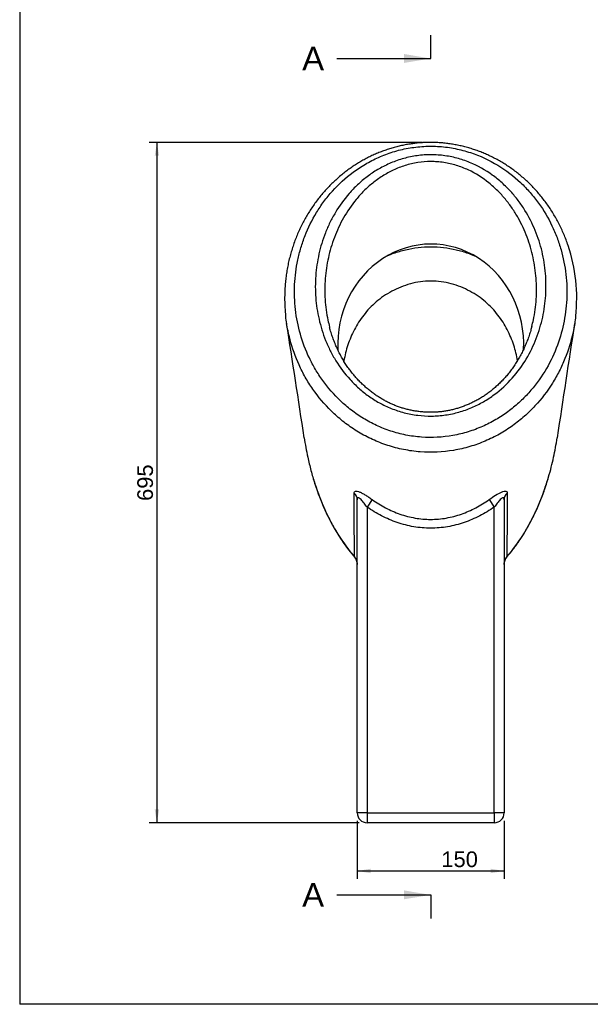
# Model space of a CAD drawing. Header units: millimetres. Extents: x 11 to 285, y 7 to 203.
# Tile 1 of 4: x 11 to 84, y 7 to 133. Entities that reach past the tile are written whole.
import ezdxf
from ezdxf.enums import TextEntityAlignment as Align
from ezdxf.lldxf.tags import DXFTag

# ---------------------------------------------------------------- set-up
doc = ezdxf.new("R2010")
doc.units = ezdxf.units.MM
for name, color, linetype in [('1', 7, 'Continuous'), ('Default', 7, 'Continuous'), ('DV1_Predefinito', 7, 'Continuous'), ('ORINATOIO_FIRE_C', 7, 'Continuous')]:
    doc.layers.add(name, color=color, linetype=linetype)
doc.styles.add('SEACAD_Arial', font='ARIAL.TTF')
tags = doc.linetypes.add('CENTER2', pattern=[28.575, 19.05, -3.175, 3.175, -3.175]).pattern_tags.tags
tags[10:11] = [DXFTag(74, 4), DXFTag(75, 0), DXFTag(340, '0'), DXFTag(46, 0.0), DXFTag(50, 0.0), DXFTag(44, 0.0), DXFTag(45, 0.0)]
tags[8:9] = [DXFTag(74, 4), DXFTag(75, 0), DXFTag(340, '0'), DXFTag(46, 0.0), DXFTag(50, 0.0), DXFTag(44, 0.0), DXFTag(45, 0.0)]
tags[6:7] = [DXFTag(74, 4), DXFTag(75, 0), DXFTag(340, '0'), DXFTag(46, 0.0), DXFTag(50, 0.0), DXFTag(44, 0.0), DXFTag(45, 0.0)]
tags[4:5] = [DXFTag(74, 4), DXFTag(75, 0), DXFTag(340, '0'), DXFTag(46, 0.0), DXFTag(50, 0.0), DXFTag(44, 0.0), DXFTag(45, 0.0)]
doc.dimstyles.new('ISO_PALLINATURA', dxfattribs={"dimtxt": 2, "dimasz": 1.7, "dimexe": 1, "dimexo": 1, "dimgap": 1, "dimtad": 1, "dimlfac": 8, "dimtxsty": 'SEACAD_Arial', "dimblk1": '_SE_FILLED', "dimblk2": '_SE_FILLED', "dimsah": 1, "dimcen": 1, "dimadec": 0, "dimazin": 0, "dimtfac": 1, "dimtmove": 0, "dimatfit": 3, "dimfxl": 1, "dimtolj": 1, "dimarcsym": 0})

# ---------------------------------------------------------------- blocks, each defined once
blk = doc.blocks.new('SE')
at = {"layer": 'DV1_Predefinito', "color": 7, "linetype": 'Continuous'}
blk.add_line((63.36, 117.38), (63.29, 117.38), dxfattribs=at)
at = {"layer": 'ORINATOIO_FIRE_C', "color": 7, "linetype": 'Continuous'}
for p, q in [((53.95, 31.73), (53.95, 71.73)), ((55.87, 71.76), (55.2, 70.81)), ((70.79, 71.76), (71.45, 70.81)), ((72.7, 71.73), (72.7, 31.73)), ((55.2, 70.81), (55.2, 31.73)), ((71.45, 31.73), (71.45, 70.81)), ((53.59, 64.45), (53.6, 64.46)), ((73.05, 64.46), (73.06, 64.45)), ((55.2, 31.73), (53.95, 31.73)), ((55.2, 31.73), (71.45, 31.73)), ((55.2, 31.73), (55.2, 30.48)), ((71.45, 31.73), (71.45, 30.48)), ((72.7, 31.73), (71.45, 31.73)), ((71.45, 30.48), (55.2, 30.48))]:
    blk.add_line(p, q, dxfattribs=at)
for centre, radius, start, end in [((61.05, 97.53), 20.92, 353.5547, 18.6456), ((-2182.79, -254.43), 2254.85, 8.52042, 8.89629), ((2291.14, -251.65), 2236.35, 171.10165, 171.48063), ((52.36, 63.46), 1.59, 359.551, 38.7641), ((74.28, 63.47), 1.58, 141.0972, 180.5877), ((55.2, 31.73), 1.25, 180, 270), ((71.45, 31.73), 1.25, 270, 0)]:
    blk.add_arc(centre, radius, start, end, dxfattribs=at)
for centre, major_axis, ratio, start_param, end_param in [((63.33, 91.6), (-0.2, -12.8), 0.927333, 1.533297, 4.783775), ((52.7, 71.73), (-1.25, 0), 0.905216, 3.141593, 3.974321), ((73.95, 71.73), (-1.25, 0), 0.905216, 5.450457, 6.283185)]:
    blk.add_ellipse(centre, major_axis=major_axis, ratio=ratio, start_param=start_param, end_param=end_param, dxfattribs=at)
for points, knots in [([(80.87, 104.22), (80.82, 104.36), (80.7, 104.71), (80.47, 105.32), (80.18, 106.01), (79.86, 106.69), (79.52, 107.35), (79.16, 107.99), (78.78, 108.62), (78.38, 109.23), (77.95, 109.82), (77.5, 110.4), (77.04, 110.96), (76.56, 111.5), (76.06, 112.01), (75.55, 112.5), (75.03, 112.97), (74.5, 113.41), (73.95, 113.83), (73.4, 114.23), (72.83, 114.6), (72.25, 114.95), (71.66, 115.28), (71.07, 115.58), (70.47, 115.86), (69.87, 116.11), (69.26, 116.34), (68.65, 116.55), (68.02, 116.74), (67.39, 116.9), (66.76, 117.04), (66.13, 117.16), (65.5, 117.25), (64.87, 117.32), (64.24, 117.36), (63.62, 117.39), (63, 117.39), (62.38, 117.36), (61.76, 117.32), (61.15, 117.25), (60.53, 117.16), (59.91, 117.05), (59.29, 116.91), (58.68, 116.75), (58.07, 116.57), (57.46, 116.37), (56.86, 116.15), (56.26, 115.9), (55.68, 115.63), (55.1, 115.34), (54.54, 115.03), (53.98, 114.7), (53.43, 114.35), (52.89, 113.97), (52.35, 113.57), (51.83, 113.15), (51.32, 112.7), (50.82, 112.24), (50.34, 111.76), (49.87, 111.25), (49.41, 110.73), (48.97, 110.18), (48.55, 109.61), (48.14, 109.03), (47.75, 108.42), (47.38, 107.81), (47.04, 107.18), (46.71, 106.53), (46.41, 105.87), (46.13, 105.19), (45.87, 104.49), (45.63, 103.78), (45.42, 103.05), (45.23, 102.32), (45.07, 101.58), (44.94, 100.84), (44.84, 100.09), (44.76, 99.34), (44.71, 98.58), (44.68, 97.81), (44.68, 97.04), (44.72, 96.28), (44.76, 95.66), (44.8, 95.33), (44.81, 95.23)], [0, 0, 0, 0, 0.008049, 0.02279, 0.037308, 0.051597, 0.065687, 0.079606, 0.093381, 0.10704, 0.120609, 0.134111, 0.147568, 0.160576, 0.173388, 0.18599, 0.198386, 0.210585, 0.222597, 0.234432, 0.246104, 0.257627, 0.269017, 0.280318, 0.291138, 0.301933, 0.312674, 0.323347, 0.333944, 0.344456, 0.354879, 0.365208, 0.375445, 0.385589, 0.395645, 0.405618, 0.415503, 0.425295, 0.435147, 0.445075, 0.455085, 0.465184, 0.475377, 0.485664, 0.496048, 0.506525, 0.517093, 0.527746, 0.538477, 0.549274, 0.560114, 0.57108, 0.582354, 0.593824, 0.605466, 0.61725, 0.629143, 0.641204, 0.653544, 0.66604, 0.678721, 0.691596, 0.704618, 0.718003, 0.731445, 0.744972, 0.75861, 0.772387, 0.786331, 0.800471, 0.814839, 0.829459, 0.844264, 0.859046, 0.873865, 0.888729, 0.903648, 0.918631, 0.933686, 0.948821, 0.964069, 0.979232, 0.994388, 1, 1, 1, 1]), ([(80.59, 100.52), (80.47, 101.59), (80.26, 102.64), (79.82, 104.2), (79.65, 104.72), (79.26, 105.74), (79.05, 106.25), (78.33, 107.74), (77.77, 108.7), (76.77, 110.1), (76.4, 110.55), (75.63, 111.43), (75.23, 111.86), (73.93, 113.08), (72.97, 113.82), (70.81, 115.13), (69.65, 115.68), (68.08, 116.19), (67.76, 116.29), (67.11, 116.46), (66.79, 116.53), (65.81, 116.73), (65.14, 116.82), (64.13, 116.89), (63.79, 116.9), (63.11, 116.91), (62.77, 116.9), (61.76, 116.84), (61.1, 116.76), (60.12, 116.59), (59.79, 116.52), (59.15, 116.36), (58.83, 116.27), (57.88, 115.97), (57.27, 115.74), (56.09, 115.22), (55.53, 114.93), (54.44, 114.29), (53.92, 113.95), (52.45, 112.85), (51.57, 112.05), (50.4, 110.74), (50.04, 110.29), (49.35, 109.37), (49.04, 108.9), (48.17, 107.47), (47.69, 106.49), (47.09, 104.97), (46.91, 104.45), (46.6, 103.41), (46.47, 102.89), (46.14, 101.33), (46.01, 100.28), (45.91, 98.17), (45.94, 97.11), (46.18, 94.99), (46.39, 93.93), (46.98, 91.85), (47.36, 90.84), (48.07, 89.36), (48.33, 88.87), (48.9, 87.91), (49.21, 87.44), (50.21, 86.04), (50.97, 85.17), (52.26, 83.95), (52.72, 83.56), (53.69, 82.81), (54.2, 82.46), (55.27, 81.81), (55.83, 81.51), (56.99, 80.96), (57.61, 80.72), (58.85, 80.31), (59.49, 80.14), (60.47, 79.94), (60.81, 79.89), (61.48, 79.8), (61.82, 79.76), (63.5, 79.64), (64.84, 79.71), (66.84, 80.07), (67.48, 80.22), (68.74, 80.61), (69.35, 80.84), (70.53, 81.36), (71.1, 81.65), (72.18, 82.29), (72.7, 82.63), (73.68, 83.35), (74.15, 83.73), (75.03, 84.54), (75.45, 84.96), (76.62, 86.26), (77.3, 87.18), (78.47, 89.09), (78.96, 90.09), (79.76, 92.11), (80.06, 93.13), (80.5, 95.21), (80.64, 96.26), (80.72, 97.86), (80.72, 98.39), (80.69, 99.46), (80.65, 99.99), (80.59, 100.52)], [0, 0, 0, 0, 0.03125, 0.03125, 0.046875, 0.046875, 0.0625, 0.0625, 0.09375, 0.09375, 0.109375, 0.109375, 0.125, 0.125, 0.15625, 0.15625, 0.1875, 0.1875, 0.195312, 0.195312, 0.203125, 0.203125, 0.21875, 0.21875, 0.226562, 0.226562, 0.234375, 0.234375, 0.25, 0.25, 0.257812, 0.257812, 0.265625, 0.265625, 0.28125, 0.28125, 0.296875, 0.296875, 0.3125, 0.3125, 0.34375, 0.34375, 0.359375, 0.359375, 0.375, 0.375, 0.40625, 0.40625, 0.421875, 0.421875, 0.4375, 0.4375, 0.46875, 0.46875, 0.5, 0.5, 0.53125, 0.53125, 0.5625, 0.5625, 0.578125, 0.578125, 0.59375, 0.59375, 0.625, 0.625, 0.640625, 0.640625, 0.65625, 0.65625, 0.671875, 0.671875, 0.6875, 0.6875, 0.703125, 0.703125, 0.710937, 0.710937, 0.71875, 0.71875, 0.75, 0.75, 0.765625, 0.765625, 0.78125, 0.78125, 0.796875, 0.796875, 0.8125, 0.8125, 0.828125, 0.828125, 0.84375, 0.84375, 0.875, 0.875, 0.90625, 0.90625, 0.9375, 0.9375, 0.96875, 0.96875, 0.984375, 0.984375, 1, 1, 1, 1]), ([(77.98, 100.65), (78.06, 99.71), (78.07, 98.78), (77.95, 96.92), (77.83, 95.99), (77.42, 94.14), (77.15, 93.23), (76.46, 91.44), (76.04, 90.57), (75.02, 88.87), (74.42, 88.05), (73.07, 86.52), (72.31, 85.81), (71.01, 84.85), (70.55, 84.54), (69.59, 83.99), (69.09, 83.74), (68.04, 83.29), (67.49, 83.1), (66.38, 82.78), (65.81, 82.66), (64.92, 82.53), (64.63, 82.49), (64.03, 82.45), (63.74, 82.43), (62.85, 82.42), (62.26, 82.46), (61.09, 82.6), (60.5, 82.71), (59.38, 83.01), (58.83, 83.19), (57.77, 83.61), (57.26, 83.86), (56.29, 84.39), (55.83, 84.69), (54.95, 85.31), (54.53, 85.64), (53.75, 86.35), (53.37, 86.72), (52.34, 87.85), (51.74, 88.65), (50.96, 89.91), (50.72, 90.34), (50.29, 91.22), (50.09, 91.65), (49.56, 92.98), (49.28, 93.88), (48.86, 95.7), (48.72, 96.62), (48.58, 98.49), (48.58, 99.43), (48.72, 101.3), (48.85, 102.22), (49.27, 104.05), (49.54, 104.95), (50.06, 106.28), (50.25, 106.72), (50.68, 107.59), (50.92, 108.02), (51.67, 109.29), (52.25, 110.1), (53.26, 111.24), (53.61, 111.62), (54.38, 112.34), (54.79, 112.68), (55.64, 113.33), (56.09, 113.63), (57.03, 114.19), (57.53, 114.45), (58.57, 114.91), (59.11, 115.11), (59.95, 115.36), (60.23, 115.43), (60.8, 115.56), (61.09, 115.61), (61.97, 115.75), (62.56, 115.8), (63.45, 115.82), (63.74, 115.81), (64.34, 115.78), (64.63, 115.75), (65.52, 115.64), (66.1, 115.53), (67.22, 115.23), (67.77, 115.05), (69.36, 114.4), (70.32, 113.85), (71.63, 112.91), (72.05, 112.57), (72.83, 111.86), (73.2, 111.5), (73.89, 110.74), (74.21, 110.35), (74.81, 109.55), (75.1, 109.13), (75.88, 107.87), (76.31, 107.01), (77.03, 105.25), (77.32, 104.35), (77.65, 102.98), (77.74, 102.52), (77.89, 101.59), (77.94, 101.12), (77.98, 100.65)], [0, 0, 0, 0, 0.03125, 0.03125, 0.0625, 0.0625, 0.09375, 0.09375, 0.125, 0.125, 0.15625, 0.15625, 0.1875, 0.1875, 0.203125, 0.203125, 0.21875, 0.21875, 0.234375, 0.234375, 0.25, 0.25, 0.257812, 0.257812, 0.265625, 0.265625, 0.28125, 0.28125, 0.296875, 0.296875, 0.3125, 0.3125, 0.328125, 0.328125, 0.34375, 0.34375, 0.359375, 0.359375, 0.375, 0.375, 0.40625, 0.40625, 0.421875, 0.421875, 0.4375, 0.4375, 0.46875, 0.46875, 0.5, 0.5, 0.53125, 0.53125, 0.5625, 0.5625, 0.59375, 0.59375, 0.609375, 0.609375, 0.625, 0.625, 0.65625, 0.65625, 0.671875, 0.671875, 0.6875, 0.6875, 0.703125, 0.703125, 0.71875, 0.71875, 0.734375, 0.734375, 0.742187, 0.742187, 0.75, 0.75, 0.765625, 0.765625, 0.773437, 0.773437, 0.78125, 0.78125, 0.796875, 0.796875, 0.8125, 0.8125, 0.84375, 0.84375, 0.859375, 0.859375, 0.875, 0.875, 0.890625, 0.890625, 0.90625, 0.90625, 0.9375, 0.9375, 0.96875, 0.96875, 0.984375, 0.984375, 1, 1, 1, 1]), ([(76.79, 100.03), (76.72, 100.92), (76.59, 101.81), (76.21, 103.56), (75.96, 104.42), (75.32, 106.12), (74.94, 106.95), (74.25, 108.17), (74, 108.58), (73.46, 109.37), (73.17, 109.75), (72.56, 110.5), (72.23, 110.86), (71.53, 111.56), (71.15, 111.9), (69.96, 112.86), (69.09, 113.42), (67.88, 113.98), (67.63, 114.09), (67.12, 114.28), (66.87, 114.37), (66.09, 114.61), (65.55, 114.73), (64.73, 114.86), (64.45, 114.89), (63.89, 114.93), (63.61, 114.94), (62.78, 114.94), (62.23, 114.9), (61.4, 114.77), (61.13, 114.71), (60.59, 114.59), (60.32, 114.52), (59.54, 114.27), (59.04, 114.08), (58.07, 113.62), (57.61, 113.37), (56.73, 112.81), (56.32, 112.51), (55.53, 111.88), (55.16, 111.54), (54.45, 110.84), (54.12, 110.47), (53.2, 109.36), (52.67, 108.57), (51.97, 107.35), (51.76, 106.93), (51.37, 106.09), (51.19, 105.67), (50.71, 104.39), (50.45, 103.53), (50.07, 101.78), (49.94, 100.9), (49.8, 99.11), (49.79, 98.22), (49.9, 96.43), (50.02, 95.55), (50.27, 94.39), (50.33, 94.1), (50.41, 93.8)], [0, 0, 0, 0, 0.03125, 0.03125, 0.0625, 0.0625, 0.09375, 0.09375, 0.109375, 0.109375, 0.125, 0.125, 0.140625, 0.140625, 0.15625, 0.15625, 0.1875, 0.1875, 0.1953125, 0.1953125, 0.203125, 0.203125, 0.21875, 0.21875, 0.2265625, 0.2265625, 0.234375, 0.234375, 0.25, 0.25, 0.2578125, 0.2578125, 0.265625, 0.265625, 0.28125, 0.28125, 0.296875, 0.296875, 0.3125, 0.3125, 0.328125, 0.328125, 0.34375, 0.34375, 0.375, 0.375, 0.390625, 0.390625, 0.40625, 0.40625, 0.4375, 0.4375, 0.46875, 0.46875, 0.5, 0.5, 0.53125, 0.53125, 0.5418388, 0.5418388, 0.5418388, 0.5418388]), ([(57.77, 102.9), (58.04, 103.01), (58.31, 103.12), (59.09, 103.4), (59.6, 103.56), (61.17, 103.93), (62.25, 104.07), (64.45, 104.07), (65.53, 103.93), (67.09, 103.56), (67.61, 103.41), (68.38, 103.13), (68.65, 103.02), (68.92, 102.91)], [0.444318, 0.444318, 0.444318, 0.444318, 0.453125, 0.453125, 0.46875, 0.46875, 0.5, 0.5, 0.53125, 0.53125, 0.546875, 0.546875, 0.5555568, 0.5555568, 0.5555568, 0.5555568]), ([(74.4, 89.51), (74.3, 90.17), (74.14, 90.83), (73.71, 92.16), (73.43, 92.83), (72.77, 94.11), (72.38, 94.73), (71.69, 95.63), (71.44, 95.92), (70.91, 96.48), (70.63, 96.75), (70.03, 97.27), (69.71, 97.51), (69.04, 97.97), (68.69, 98.19), (67.95, 98.58), (67.57, 98.76), (66.78, 99.08), (66.37, 99.22), (65.11, 99.56), (64.24, 99.68), (62.44, 99.68), (61.58, 99.55), (59.88, 99.09), (59.1, 98.77), (58, 98.18), (57.65, 97.96), (56.98, 97.5), (56.66, 97.26), (56.06, 96.75), (55.78, 96.48), (55.25, 95.92), (55, 95.63), (54.31, 94.73), (53.92, 94.12), (53.25, 92.84), (52.98, 92.19), (52.53, 90.85), (52.36, 90.16), (52.25, 89.46), (52.25, 89.45), (52.24, 89.44)], [0.2823898, 0.2823898, 0.2823898, 0.2823898, 0.3125, 0.3125, 0.34375, 0.34375, 0.375, 0.375, 0.390625, 0.390625, 0.40625, 0.40625, 0.421875, 0.421875, 0.4375, 0.4375, 0.453125, 0.453125, 0.46875, 0.46875, 0.5, 0.5, 0.53125, 0.53125, 0.5625, 0.5625, 0.578125, 0.578125, 0.59375, 0.59375, 0.609375, 0.609375, 0.625, 0.625, 0.65625, 0.65625, 0.6875, 0.6875, 0.71875, 0.71875, 0.7191565, 0.7191565, 0.7191565, 0.7191565]), ([(76.24, 93.88), (76.31, 94.16), (76.38, 94.43), (76.62, 95.59), (76.74, 96.47), (76.86, 98.25), (76.85, 99.14), (76.79, 100.03)], [0.92764474, 0.92764474, 0.92764474, 0.92764474, 0.9375, 0.9375, 0.96875, 0.96875, 1, 1, 1, 1]), ([(45.11, 93.31), (44.98, 93.92), (44.89, 94.54), (44.82, 95.17), (44.81, 95.19), (44.81, 95.21)], [0.48296218, 0.48296218, 0.48296218, 0.48296218, 0.5, 0.5, 0.50051438, 0.50051438, 0.50051438, 0.50051438]), ([(81.55, 93.36), (81.53, 93.25), (81.5, 93.14), (81.24, 91.93), (80.9, 90.84), (80.25, 89.23), (80.01, 88.69), (79.47, 87.64), (79.18, 87.12), (78.23, 85.61), (77.49, 84.64), (76.22, 83.27), (75.77, 82.83), (74.81, 81.98), (74.31, 81.58), (73.25, 80.82), (72.7, 80.46), (71.53, 79.8), (70.91, 79.5), (69.65, 78.96), (69, 78.73), (67.99, 78.43), (67.65, 78.34), (66.96, 78.18), (66.61, 78.11), (64.85, 77.81), (63.43, 77.75), (61.64, 77.88), (61.28, 77.92), (60.57, 78.02), (60.22, 78.08), (59.18, 78.29), (58.5, 78.47), (57.17, 78.9), (56.52, 79.15), (55.28, 79.72), (54.68, 80.04), (53.54, 80.73), (52.99, 81.1), (51.95, 81.89), (51.46, 82.3), (50.08, 83.59), (49.26, 84.52), (48.19, 86), (47.85, 86.5), (47.24, 87.52), (46.96, 88.04), (46.21, 89.62), (45.8, 90.69), (45.34, 92.3), (45.21, 92.8), (45.11, 93.31)], [0.059398, 0.059398, 0.059398, 0.059398, 0.0625, 0.0625, 0.09375, 0.09375, 0.109375, 0.109375, 0.125, 0.125, 0.15625, 0.15625, 0.171875, 0.171875, 0.1875, 0.1875, 0.203125, 0.203125, 0.21875, 0.21875, 0.234375, 0.234375, 0.2421875, 0.2421875, 0.25, 0.25, 0.28125, 0.28125, 0.2890625, 0.2890625, 0.296875, 0.296875, 0.3125, 0.3125, 0.328125, 0.328125, 0.34375, 0.34375, 0.359375, 0.359375, 0.375, 0.375, 0.40625, 0.40625, 0.421875, 0.421875, 0.4375, 0.4375, 0.46875, 0.46875, 0.4829622, 0.4829622, 0.4829622, 0.4829622]), ([(76.24, 93.88), (76.19, 93.69), (76.09, 93.33), (75.9, 92.71), (75.67, 92.07), (75.41, 91.45), (75.14, 90.85), (74.84, 90.26), (74.52, 89.69), (74.17, 89.13), (73.81, 88.59), (73.43, 88.08), (73.04, 87.59), (72.63, 87.13), (72.21, 86.7), (71.78, 86.29), (71.33, 85.9), (70.88, 85.53), (70.41, 85.19), (69.94, 84.87), (69.46, 84.58), (68.97, 84.32), (68.48, 84.08), (67.99, 83.86), (67.49, 83.66), (66.99, 83.49), (66.48, 83.34), (65.98, 83.21), (65.47, 83.1), (64.97, 83.02), (64.47, 82.96), (63.97, 82.93), (63.47, 82.91), (62.97, 82.91), (62.47, 82.94), (61.96, 82.99), (61.45, 83.05), (60.95, 83.14), (60.45, 83.25), (59.95, 83.38), (59.46, 83.53), (58.98, 83.7), (58.5, 83.9), (58.04, 84.11), (57.57, 84.34), (57.11, 84.6), (56.65, 84.88), (56.2, 85.18), (55.75, 85.51), (55.32, 85.86), (54.89, 86.23), (54.48, 86.62), (54.07, 87.03), (53.68, 87.47), (53.3, 87.92), (52.94, 88.4), (52.59, 88.9), (52.25, 89.42), (51.94, 89.97), (51.64, 90.53), (51.36, 91.11), (51.11, 91.7), (50.87, 92.32), (50.65, 92.94), (50.5, 93.46), (50.43, 93.73), (50.41, 93.8)], [0, 0, 0, 0, 0.016634, 0.037792, 0.058538, 0.078918, 0.098975, 0.118754, 0.138299, 0.157631, 0.176701, 0.195204, 0.213161, 0.230613, 0.247604, 0.264181, 0.280389, 0.296277, 0.311868, 0.327131, 0.341721, 0.35604, 0.37008, 0.383841, 0.397328, 0.410552, 0.423533, 0.436293, 0.448861, 0.461267, 0.473479, 0.485355, 0.497271, 0.509285, 0.521404, 0.533631, 0.545966, 0.558406, 0.570942, 0.583564, 0.596259, 0.609012, 0.621818, 0.634759, 0.648239, 0.662014, 0.676111, 0.69055, 0.705347, 0.720509, 0.736038, 0.751926, 0.768159, 0.784722, 0.801719, 0.819183, 0.83702, 0.855241, 0.873846, 0.892831, 0.912187, 0.931896, 0.951948, 0.97245, 0.993167, 1, 1, 1, 1]), ([(47.18, 79.65), (47.3, 78.83), (47.45, 78.01), (47.75, 76.61), (47.89, 76.04), (48.12, 75.19), (48.19, 74.92), (48.27, 74.65)], [0.85292383, 0.85292383, 0.85292383, 0.85292383, 0.875, 0.875, 0.890625, 0.890625, 0.89809095, 0.89809095, 0.89809095, 0.89809095]), ([(78.38, 74.67), (78.63, 75.5), (78.84, 76.33), (79.2, 77.99), (79.35, 78.81), (79.47, 79.65)], [0.10222554, 0.10222554, 0.10222554, 0.10222554, 0.125, 0.125, 0.14738706, 0.14738706, 0.14738706, 0.14738706]), ([(48.27, 74.65), (48.36, 74.35), (48.45, 74.05), (48.91, 72.64), (49.33, 71.54), (50.3, 69.39), (50.85, 68.35), (52.11, 66.32), (52.81, 65.35), (53.6, 64.46)], [0.898091, 0.898091, 0.898091, 0.898091, 0.90625, 0.90625, 0.9375, 0.9375, 0.96875, 0.96875, 1, 1, 1, 1]), ([(48.27, 74.65), (48.36, 74.36), (48.52, 73.82), (48.82, 72.93), (49.15, 72.03), (49.51, 71.15), (49.88, 70.29), (50.28, 69.46), (50.69, 68.67), (51.12, 67.91), (51.56, 67.18), (52.01, 66.49), (52.47, 65.83), (52.95, 65.21), (53.33, 64.74), (53.54, 64.51), (53.59, 64.45)], [0, 0, 0, 0, 0.071042, 0.155622, 0.23878, 0.320525, 0.401593, 0.480882, 0.558008, 0.633075, 0.706204, 0.777517, 0.847142, 0.915209, 0.981853, 1, 1, 1, 1]), ([(73.05, 64.46), (73.84, 65.36), (74.53, 66.31), (75.78, 68.31), (76.33, 69.36), (77.07, 70.98), (77.3, 71.53), (77.72, 72.64), (77.92, 73.2), (78.2, 74.06), (78.3, 74.37), (78.38, 74.67)], [0, 0, 0, 0, 0.03125, 0.03125, 0.0625, 0.0625, 0.078125, 0.078125, 0.09375, 0.09375, 0.1022255, 0.1022255, 0.1022255, 0.1022255]), ([(73.06, 64.45), (73.18, 64.59), (73.44, 64.88), (73.87, 65.42), (74.31, 66.02), (74.76, 66.66), (75.19, 67.33), (75.6, 68.03), (76.01, 68.76), (76.4, 69.53), (76.78, 70.31), (77.14, 71.13), (77.48, 71.97), (77.8, 72.84), (78.1, 73.73), (78.3, 74.36), (78.38, 74.66), (78.39, 74.67)], [0, 0, 0, 0, 0.044199, 0.107748, 0.172902, 0.239666, 0.308018, 0.37816, 0.450363, 0.524023, 0.599179, 0.675858, 0.754074, 0.833822, 0.915077, 0.997791, 1, 1, 1, 1]), ([(53.54, 72.57), (53.54, 72.64), (53.55, 72.7), (53.61, 72.79), (53.66, 72.82), (53.78, 72.85), (53.86, 72.85), (54.04, 72.81), (54.15, 72.77), (54.38, 72.68), (54.5, 72.62), (54.76, 72.48), (54.89, 72.4), (55.17, 72.23), (55.31, 72.14), (55.59, 71.96), (55.73, 71.86), (55.87, 71.76)], [0, 0, 0, 0, 0.125, 0.125, 0.25, 0.25, 0.375, 0.375, 0.5, 0.5, 0.625, 0.625, 0.75, 0.75, 0.875, 0.875, 1, 1, 1, 1]), ([(55.2, 70.81), (55.08, 70.98), (54.95, 71.15), (54.69, 71.47), (54.56, 71.63), (54.37, 71.83), (54.3, 71.88), (54.18, 71.97), (54.12, 72), (54.03, 71.99), (53.99, 71.96), (53.96, 71.86), (53.95, 71.8), (53.95, 71.73)], [0, 0, 0, 0, 0.25, 0.25, 0.5, 0.5, 0.625, 0.625, 0.75, 0.75, 0.875, 0.875, 1, 1, 1, 1]), ([(55.87, 71.76), (56.41, 71.37), (56.98, 71.02), (58.16, 70.4), (58.77, 70.13), (60.03, 69.69), (60.68, 69.52), (61.99, 69.29), (62.65, 69.23), (63.98, 69.23), (64.66, 69.29), (65.98, 69.52), (66.62, 69.69), (67.87, 70.13), (68.48, 70.4), (69.67, 71.02), (70.24, 71.37), (70.79, 71.76)], [0, 0, 0, 0, 0.125, 0.125, 0.25, 0.25, 0.375, 0.375, 0.5, 0.5, 0.625, 0.625, 0.75, 0.75, 0.875, 0.875, 1, 1, 1, 1]), ([(70.79, 71.76), (71.06, 71.96), (71.34, 72.15), (71.89, 72.48), (72.16, 72.63), (72.5, 72.77), (72.61, 72.81), (72.79, 72.85), (72.87, 72.85), (72.99, 72.83), (73.04, 72.79), (73.1, 72.7), (73.11, 72.64), (73.11, 72.57)], [0, 0, 0, 0, 0.25, 0.25, 0.5, 0.5, 0.625, 0.625, 0.75, 0.75, 0.875, 0.875, 1, 1, 1, 1]), ([(72.7, 71.73), (72.7, 71.8), (72.69, 71.87), (72.66, 71.96), (72.62, 71.99), (72.53, 72), (72.47, 71.97), (72.35, 71.88), (72.28, 71.82), (72.09, 71.63), (71.95, 71.47), (71.7, 71.15), (71.57, 70.98), (71.45, 70.81)], [0, 0, 0, 0, 0.125, 0.125, 0.25, 0.25, 0.375, 0.375, 0.5, 0.5, 0.75, 0.75, 1, 1, 1, 1]), ([(71.45, 70.81), (70.85, 70.39), (70.23, 70.01), (68.94, 69.35), (68.27, 69.06), (66.91, 68.6), (66.21, 68.41), (64.77, 68.17), (64.04, 68.11), (62.6, 68.11), (61.88, 68.17), (60.45, 68.41), (59.74, 68.6), (58.37, 69.06), (57.71, 69.35), (56.42, 70.01), (55.8, 70.39), (55.2, 70.81)], [0, 0, 0, 0, 0.125, 0.125, 0.25, 0.25, 0.375, 0.375, 0.5, 0.5, 0.625, 0.625, 0.75, 0.75, 0.875, 0.875, 1, 1, 1, 1]), ([(53.59, 64.45), (53.63, 64.4), (53.7, 64.31), (53.79, 64.14), (53.87, 63.96), (53.92, 63.76), (53.95, 63.58), (53.95, 63.49), (53.95, 63.45)], [0, 0, 0, 0, 0.155302, 0.337209, 0.523977, 0.714616, 0.907612, 1, 1, 1, 1]), ([(72.7, 63.46), (72.7, 63.46), (72.7, 63.53), (72.71, 63.68), (72.76, 63.88), (72.83, 64.08), (72.92, 64.26), (73, 64.39), (73.06, 64.44), (73.06, 64.45)], [0, 0, 0, 0, 0.011785, 0.207573, 0.402893, 0.595629, 0.785107, 0.971583, 1, 1, 1, 1])]:
    blk.add_open_spline(points, degree=3, knots=knots, dxfattribs=at)
for points in [[(81.83, 95.16), (81.77, 94.56), (81.67, 93.96), (81.55, 93.36)], [(53.6, 64.46), (53.58, 67.15), (53.56, 69.85), (53.54, 72.57)], [(73.11, 72.57), (73.09, 69.85), (73.07, 67.15), (73.05, 64.46)]]:
    blk.add_open_spline(points, degree=3, dxfattribs=at)
blk = doc.blocks.new('SE3')
at = {"color": 7, "linetype": 'Continuous', "style": 'SEACAD_Arial'}
blk.add_text('A', height=3, dxfattribs=at).set_placement((46.92, 22.76), align=Align.TOP_LEFT)
blk = doc.blocks.new('SE4')
at = {"color": 7, "linetype": 'Continuous', "style": 'SEACAD_Arial'}
blk.add_text('A', height=3, dxfattribs=at).set_placement((46.92, 129.61), align=Align.TOP_LEFT)
blk = doc.blocks.new('SEANNOT_GROUP1')
at = {"linetype": 'Continuous'}
blk.add_hatch(color=7, dxfattribs=at).paths.add_polyline_path([(59.93, 20.7), (63.33, 21.26), (59.93, 21.83)])
at = {"color": 7, "linetype": 'Continuous'}
blk.add_lwpolyline([(51.33, 21.26), (63.33, 21.26)], dxfattribs=at)
blk = doc.blocks.new('SEANNOT_GROUP2')
at = {"linetype": 'Continuous'}
blk.add_hatch(color=7, dxfattribs=at).paths.add_polyline_path([(59.93, 127.54), (63.33, 128.11), (59.93, 128.68)])
at = {"color": 7, "linetype": 'Continuous'}
blk.add_lwpolyline([(51.33, 128.11), (63.33, 128.11)], dxfattribs=at)
blk = doc.blocks.new('SE2')
at = {"layer": 'Default', "color": 7, "linetype": 'CENTER2'}
for p, q in [((63.33, 128.11), (63.33, 131.11)), ((63.33, 21.26), (63.33, 18.26))]:
    blk.add_line(p, q, dxfattribs=at)
at = {"layer": 'Default', "color": 7, "linetype": 'CENTER2', "const_width": 0.00035}
blk.add_lwpolyline([(63.33, 21.26), (63.33, 128.11)], dxfattribs=at)
at = {"layer": 'Default'}
for name in ['SE4', 'SEANNOT_GROUP2', 'SE3', 'SEANNOT_GROUP1']:
    blk.add_blockref(name, (0, 0), dxfattribs=at)
blk = doc.blocks.new('DMBLK35')
at = {"layer": 'Default', "linetype": 'Continuous'}
for points in [[(55.65, 24.03), (55.65, 24.6), (53.95, 24.31)], [(71, 24.03), (72.7, 24.31), (71, 24.6)]]:
    blk.add_hatch(color=7, dxfattribs=at).paths.add_polyline_path(points)
at = {"layer": 'Default', "color": 7, "linetype": 'Continuous'}
for p, q in [((53.95, 30.73), (53.95, 23.31)), ((72.7, 30.73), (72.7, 23.31)), ((72.7, 24.31), (53.95, 24.31))]:
    blk.add_line(p, q, dxfattribs=at)
at = {"layer": 'Default', "color": 7, "linetype": 'Continuous', "style": 'SEACAD_Arial'}
blk.add_text('150', height=2, dxfattribs=at).set_placement((64.69, 26.81), align=Align.TOP_LEFT)
blk = doc.blocks.new('_SE_FILLED')
at = {"color": 0}
blk.add_line((0, 0), (-1, 0), dxfattribs=at)
blk.add_solid([(0, 0), (-1, -0.1665), (-1, 0.1665), (0, 0)], dxfattribs=at)
blk = doc.blocks.new('DMBLK41')
at = {"layer": 'Default', "linetype": 'Continuous'}
for points in [[(28.09, 115.68), (28.66, 115.68), (28.37, 117.38)], [(28.09, 32.18), (28.37, 30.48), (28.66, 32.18)]]:
    blk.add_hatch(color=7, dxfattribs=at).paths.add_polyline_path(points)
at = {"layer": 'Default', "color": 7, "linetype": 'Continuous'}
for p, q in [((62.29, 117.38), (27.37, 117.38)), ((28.37, 117.38), (28.37, 30.48)), ((54.2, 30.48), (27.37, 30.48))]:
    blk.add_line(p, q, dxfattribs=at)
at = {"layer": 'Default', "color": 7, "linetype": 'Continuous', "style": 'SEACAD_Arial'}
blk.add_text('695', height=2, rotation=90, dxfattribs=at).set_placement((25.87, 71.59), align=Align.TOP_LEFT)

msp = doc.modelspace()

# ---------------------------------------------------------------- linework, layer by layer
at = {"layer": '1', "color": 7, "linetype": 'Continuous'}
for p in [(10.8564, 202.845), (284.3566, 7.2813)]:
    msp.add_line(p, (10.8564, 7.2813), dxfattribs=at)

# ---------------------------------------------------------------- block references
at = {"layer": 'Default'}
for name in ['SE2', 'SE']:
    msp.add_blockref(name, (0, 0), dxfattribs=at)

# ---------------------------------------------------------------- dimensions: what is measured, and where the dimension line sits
at = {"layer": 'Default', "color": 7, "linetype": 'Continuous'}
dim = msp.add_linear_dim(base=(28.3749, 30.4827), p1=(63.2895, 117.3847), p2=(55.2003, 30.4827), angle=90, text='\\A1;<>', dimstyle='ISO_PALLINATURA', override={"dimdec": 0, "dimtdec": 0}, dxfattribs=at)
dim.commit()
dim.dimension.update_dxf_attribs({"geometry": 'DMBLK41', "text_midpoint": (28.3749, 73.9337), "dimtype": 160})
dim = msp.add_linear_dim(base=(53.9503, 24.3127), p1=(72.7003, 31.7327), p2=(53.9503, 31.7327), text='\\A1;<>', dimstyle='ISO_PALLINATURA', dxfattribs=at)
dim.commit()
dim.dimension.update_dxf_attribs({"geometry": 'DMBLK35', "text_midpoint": (67.0427, 24.3127), "dimtype": 160})

doc.saveas('drawing.dxf')
